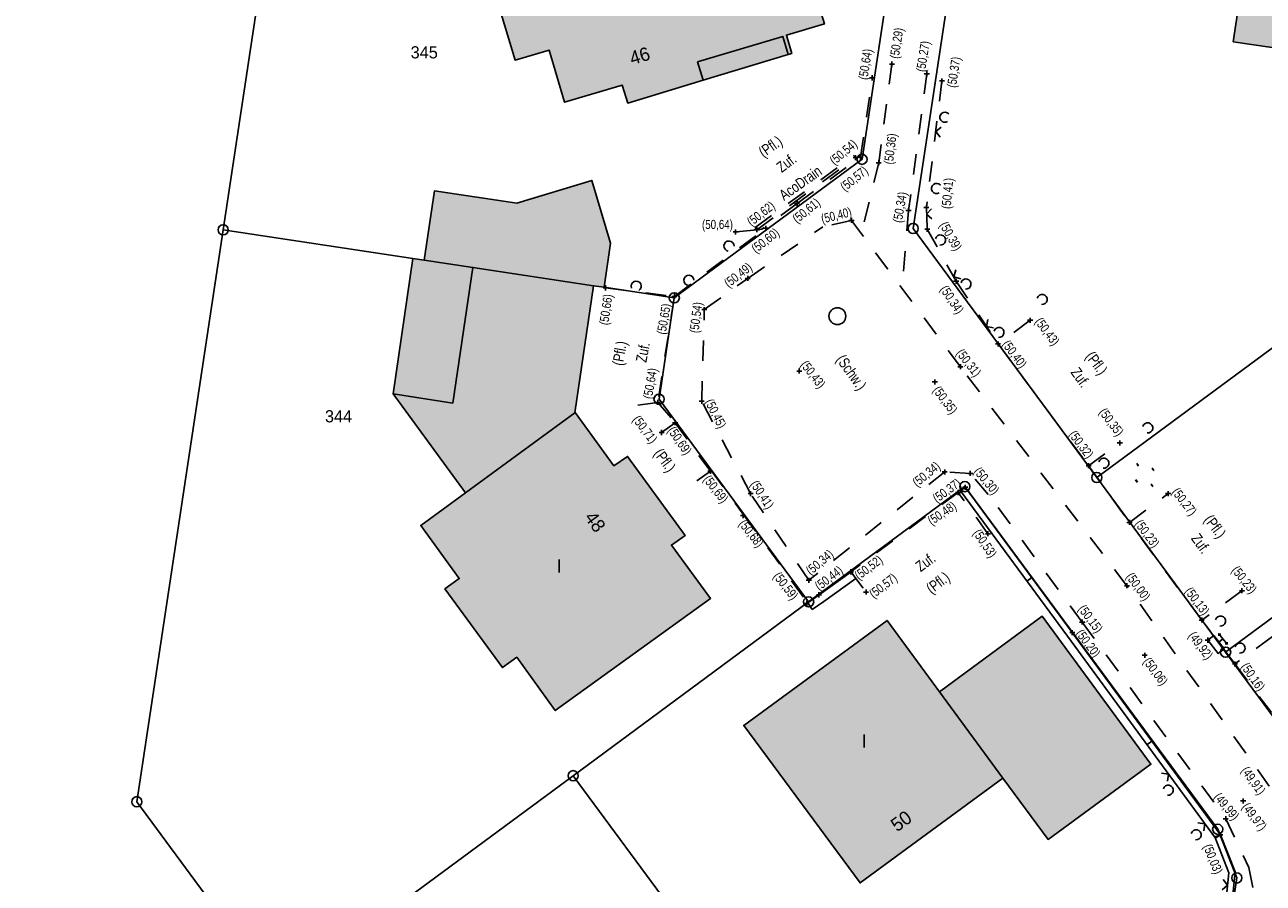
# Model space of a CAD drawing. Extents: x 2408905 to 2410405, y 5786105 to 5787663.
# Tile 24 of 43: x 2409768 to 2409829, y 5786888 to 5786930. Entities that reach past the tile are written whole.
import ezdxf

# ---------------------------------------------------------------- set-up
doc = ezdxf.new("R2010")
doc.units = 0
doc.linetypes.add('DASHED_70', pattern=[2, 1, -1])
for name, color, linetype in [('K100-FLST_GRENZEN', 40, 'Continuous'), ('K105-FLST_NUMMERN', 40, 'Continuous'), ('K125-GEB_LINIEN', 40, 'Continuous'), ('K125-GEB_LINIEN-FLAECHE', 2, 'Continuous'), ('K130-GEB_TEXTE', 40, 'Continuous'), ('K145-VERM_PKTE', 7, 'Continuous'), ('STRKAT-TEXTE', 7, 'Continuous'), ('TOP-HOEHENI', 7, 'Continuous'), ('TOP-LINIEN', 7, 'Continuous'), ('TOP-SYMBOLE', 7, 'Continuous'), ('TOP-TEXTE', 7, 'Continuous')]:
    doc.layers.add(name, color=color, linetype=linetype)
doc.styles.add('SIMPLEX', font='CONTINUOUS')

# ---------------------------------------------------------------- blocks, each defined once
blk = doc.blocks.new('122')
at = {"color": 11, "linetype": 'Continuous'}
blk.add_circle((0, 0), 1.25, dxfattribs=at)
blk = doc.blocks.new('GRENZSTEIN')
at = {"color": 7, "linetype": 'Continuous'}
blk.add_circle((0, 0), 0.75, dxfattribs=at)
blk = doc.blocks.new('1783')
at = {"layer": 'TOP-SYMBOLE', "color": 93}
blk.add_polyline3d([(-1, 1, 0), (0, 0, 0), (1, 1, 0)], dxfattribs=at)
blk = doc.blocks.new('168')
at = {"color": 74, "linetype": 'Continuous'}
blk.add_arc((0, 0.001), 1, 318.61027, 221.38965, dxfattribs=at)
blk = doc.blocks.new('1841')
at = {"layer": 'TOP-SYMBOLE', "color": 240}
for points in [[(1.25, 1.5, 0), (1.25, 2.5, 0), (0.25, 2.5, 0), (0.5, 2.75, 0)], [(0.25, 2.5, 0), (0.5, 2.25, 0)], [(1.25, 2.5, 0), (2.25, 2.5, 0), (2, 2.75, 0)], [(2.25, 2.5, 0), (2, 2.25, 0)], [(0, 0, 0), (2.5, 0, 0), (2.5, 1.5, 0), (0, 1.5, 0), (0, 0, 0)]]:
    blk.add_polyline3d(points, dxfattribs=at)
blk = doc.blocks.new('179')
at = {"layer": 'TOP-SYMBOLE', "color": 111}
for points in [[(-4, -0.25, 0), (-4, 0.25, 0)], [(-3.5, -0.25, 0), (-3.5, 0.25, 0)], [(-0.25, 2.75, 0), (-0.25, 3.25, 0)], [(0.25, 2.75, 0), (0.25, 3.25, 0)], [(3.5, -0.25, 0), (3.5, 0.25, 0)], [(4, -0.25, 0), (4, 0.25, 0)], [(-0.25, -3.25, 0), (-0.25, -2.75, 0)], [(0.25, -3.25, 0), (0.25, -2.75, 0)]]:
    blk.add_polyline3d(points, dxfattribs=at)
blk = doc.blocks.new('247')
at = {"layer": 'TOP-HOEHENI', "color": 30}
for points in [[(-0.375, 0, 0), (0.375, 0, 0)], [(0, -0.375, 0), (0, 0.375, 0)]]:
    blk.add_polyline3d(points, dxfattribs=at)

msp = doc.modelspace()

# ---------------------------------------------------------------- hatches: boundary and pattern name
at = {"layer": 'K125-GEB_LINIEN-FLAECHE'}
for color, points in [(32, [(2409801.096, 5786927.441), (2409805.288, 5786928.712), (2409805.46, 5786928.764), (2409805.202, 5786929.665), (2409807.071, 5786930.219), (2409805.987, 5786933.718), (2409806.844, 5786933.973), (2409806.832, 5786933.917), (2409807.016, 5786933.887), (2409808.359, 5786942.924), (2409802.569, 5786943.793), (2409802.11, 5786940.796), (2409794.865, 5786938.582), (2409795.196, 5786937.494), (2409791.223, 5786936.315), (2409791.834, 5786934.33), (2409792.694, 5786931.534), (2409791.044, 5786931.038), (2409791.824, 5786928.431), (2409793.508, 5786928.924), (2409794.255, 5786926.353), (2409797.102, 5786927.204), (2409797.381, 5786926.314)]), (32, [(2409827.223, 5786929.337), (2409831.858, 5786928.654), (2409835.426, 5786923.823), (2409841.848, 5786928.584), (2409836.317, 5786936.082), (2409828.41, 5786937.276)]), (33, [(2409787.343, 5786918.572), (2409789.745, 5786918.21), (2409795.695, 5786917.313), (2409796.209, 5786917.236), (2409796.534, 5786919.414), (2409795.608, 5786922.502), (2409791.906, 5786921.386), (2409787.851, 5786921.986)]), (33, [(2409785.813, 5786911.986), (2409788.754, 5786911.529), (2409789.745, 5786918.21), (2409787.343, 5786918.572), (2409786.785, 5786918.656)]), (33, [(2409785.813, 5786911.986), (2409789.378, 5786907.105), (2409794.765, 5786911.049), (2409795.695, 5786917.313), (2409789.745, 5786918.21), (2409788.754, 5786911.529)]), (32, [(2409794.765, 5786911.049), (2409789.378, 5786907.105), (2409787.176, 5786905.493), (2409789.074, 5786902.875), (2409788.37, 5786902.366), (2409791.198, 5786898.486), (2409791.909, 5786898.996), (2409793.805, 5786896.372), (2409801.46, 5786901.899), (2409799.534, 5786904.526), (2409800.211, 5786905), (2409797.371, 5786908.896), (2409796.701, 5786908.434), (2409794.789, 5786911.067)]), (32, [(2409815.873, 5786893.043), (2409812.745, 5786897.301), (2409810.163, 5786900.816), (2409803.097, 5786895.638), (2409808.829, 5786887.874)]), (33, [(2409815.873, 5786893.043), (2409818.095, 5786890.023), (2409823.163, 5786893.724), (2409817.802, 5786901.024), (2409812.745, 5786897.301)])]:
    msp.add_hatch(color=color, dxfattribs=at).paths.add_polyline_path(points)

# ---------------------------------------------------------------- linework, layer by layer
at = {"layer": 'K100-FLST_GRENZEN', "color": 7}
for points in [[(2409726.224, 5786943.092, 0), (2409748.907, 5786859.331, 0), (2409779.006, 5786881.583, 0), (2409780.153, 5786882.43, 0), (2409773.185, 5786891.877, 0), (2409777.435, 5786920.065, 0), (2409779.373, 5786932.916, 0), (2409799.999, 5786948.138, 0), (2409812.354, 5786946.276, 0), (2409815.254, 5786965.488, 0), (2409814.996, 5786967.977, 0), (2409813.565, 5786970.029, 0), (2409811.319, 5786971.13, 0), (2409808.82, 5786971.005, 0), (2409745.222, 5786951.127, 0), (2409730.046, 5786946.89, 0), (2409726.224, 5786943.092, 0)], [(2409777.435, 5786920.065, 0), (2409786.785, 5786918.656, 0), (2409787.343, 5786918.572, 0), (2409789.745, 5786918.21, 0), (2409795.695, 5786917.313, 0), (2409796.209, 5786917.236, 0), (2409799.673, 5786916.714, 0), (2409808.925, 5786923.541, 0), (2409812.354, 5786946.276, 0), (2409799.999, 5786948.138, 0), (2409779.373, 5786932.916, 0), (2409777.435, 5786920.065, 0)], [(2409811.443, 5786920.128, 0), (2409820.497, 5786907.857, 0), (2409845.835, 5786926.555, 0), (2409846.639, 5786927.149, 0), (2409835.052, 5786942.855, 0), (2409815.32, 5786945.828, 0), (2409811.443, 5786920.128, 0)], [(2409826.846, 5786899.251, 0), (2409834.058, 5786904.573, 0), (2409852.185, 5786917.95, 0), (2409845.835, 5786926.555, 0), (2409820.497, 5786907.857, 0), (2409826.846, 5786899.251, 0)], [(2409773.185, 5786891.877, 0), (2409780.153, 5786882.43, 0), (2409794.689, 5786893.161, 0), (2409806.295, 5786901.725, 0), (2409798.92, 5786911.719, 0), (2409799.673, 5786916.714, 0), (2409796.209, 5786917.236, 0), (2409795.695, 5786917.313, 0), (2409789.745, 5786918.21, 0), (2409787.343, 5786918.572, 0), (2409786.785, 5786918.656, 0), (2409777.435, 5786920.065, 0), (2409773.185, 5786891.877, 0)], [(2409830.881, 5786893.782, 0), (2409832.91, 5786892.168, 0), (2409835.466, 5786891.785, 0), (2409837.872, 5786892.728, 0), (2409859.189, 5786908.457, 0), (2409852.185, 5786917.95, 0), (2409834.058, 5786904.573, 0), (2409826.846, 5786899.251, 0), (2409830.881, 5786893.782, 0)], [(2409794.689, 5786893.161, 0), (2409810.118, 5786872.25, 0), (2409825.403, 5786883.527, 0), (2409827.019, 5786885.561, 0), (2409827.401, 5786888.12, 0), (2409826.458, 5786890.518, 0), (2409813.995, 5786907.408, 0), (2409806.295, 5786901.725, 0), (2409794.689, 5786893.161, 0)], [(2409779.006, 5786881.583, 0), (2409795.238, 5786859.581, 0), (2409797.001, 5786862.569, 0), (2409810.118, 5786872.25, 0), (2409794.689, 5786893.161, 0), (2409780.153, 5786882.43, 0), (2409779.006, 5786881.583, 0)]]:
    msp.add_polyline3d(points, close=True, dxfattribs=at)
msp.add_polyline3d([(2409812.354, 5786946.276, 0), (2409808.925, 5786923.541, 0), (2409799.673, 5786916.714, 0), (2409798.92, 5786911.719, 0), (2409806.295, 5786901.725, 0), (2409813.995, 5786907.408, 0), (2409826.458, 5786890.518, 0), (2409827.401, 5786888.12, 0), (2409827.019, 5786885.561, 0), (2409825.403, 5786883.527, 0), (2409837.872, 5786892.728, 0), (2409835.466, 5786891.785, 0), (2409832.91, 5786892.168, 0), (2409830.881, 5786893.782, 0), (2409826.846, 5786899.251, 0), (2409820.497, 5786907.857, 0), (2409811.443, 5786920.128, 0), (2409815.32, 5786945.828, 0)], dxfattribs=at)
at = {"layer": 'K125-GEB_LINIEN', "color": 32}
for points in [[(2409801.096, 5786927.441, 0), (2409805.288, 5786928.712, 0), (2409805.46, 5786928.764, 0), (2409805.202, 5786929.665, 0), (2409807.071, 5786930.219, 0), (2409805.987, 5786933.718, 0), (2409806.844, 5786933.973, 0), (2409806.832, 5786933.917, 0), (2409807.016, 5786933.887, 0), (2409808.359, 5786942.924, 0), (2409802.569, 5786943.793, 0), (2409802.11, 5786940.796, 0), (2409794.865, 5786938.582, 0), (2409795.196, 5786937.494, 0), (2409791.223, 5786936.315, 0), (2409791.834, 5786934.33, 0), (2409792.694, 5786931.534, 0), (2409791.044, 5786931.038, 0), (2409791.824, 5786928.431, 0), (2409793.508, 5786928.924, 0), (2409794.255, 5786926.353, 0), (2409797.102, 5786927.204, 0), (2409797.381, 5786926.314, 0), (2409801.096, 5786927.441, 0)], [(2409827.223, 5786929.337, 0), (2409831.858, 5786928.654, 0), (2409835.426, 5786923.823, 0), (2409841.848, 5786928.584, 0), (2409836.317, 5786936.082, 0), (2409828.41, 5786937.276, 0), (2409827.223, 5786929.337, 0)], [(2409801.096, 5786927.441, 0), (2409805.288, 5786928.712, 0)], [(2409787.343, 5786918.572, 0), (2409789.745, 5786918.21, 0), (2409795.695, 5786917.313, 0), (2409796.209, 5786917.236, 0), (2409796.534, 5786919.414, 0), (2409795.608, 5786922.502, 0), (2409791.906, 5786921.386, 0), (2409787.851, 5786921.986, 0), (2409787.343, 5786918.572, 0)], [(2409785.813, 5786911.986, 0), (2409788.754, 5786911.529, 0), (2409789.745, 5786918.21, 0), (2409787.343, 5786918.572, 0), (2409786.785, 5786918.656, 0), (2409785.813, 5786911.986, 0)], [(2409785.813, 5786911.986, 0), (2409789.378, 5786907.105, 0), (2409794.765, 5786911.049, 0), (2409795.695, 5786917.313, 0), (2409789.745, 5786918.21, 0), (2409788.754, 5786911.529, 0), (2409785.813, 5786911.986, 0)], [(2409794.765, 5786911.049, 0), (2409795.695, 5786917.313, 0)], [(2409785.813, 5786911.986, 0), (2409789.378, 5786907.105, 0)], [(2409794.765, 5786911.049, 0), (2409789.378, 5786907.105, 0), (2409787.176, 5786905.493, 0), (2409789.074, 5786902.875, 0), (2409788.37, 5786902.366, 0), (2409791.198, 5786898.486, 0), (2409791.909, 5786898.996, 0), (2409793.805, 5786896.372, 0), (2409801.46, 5786901.899, 0), (2409799.534, 5786904.526, 0), (2409800.211, 5786905, 0), (2409797.371, 5786908.896, 0), (2409796.701, 5786908.434, 0), (2409794.789, 5786911.067, 0), (2409794.765, 5786911.049, 0)], [(2409815.873, 5786893.043, 0), (2409812.745, 5786897.301, 0), (2409810.163, 5786900.816, 0), (2409803.097, 5786895.638, 0), (2409808.829, 5786887.874, 0), (2409815.873, 5786893.043, 0)], [(2409815.873, 5786893.043, 0), (2409818.095, 5786890.023, 0), (2409823.163, 5786893.724, 0), (2409817.802, 5786901.024, 0), (2409812.745, 5786897.301, 0), (2409815.873, 5786893.043, 0)], [(2409812.745, 5786897.301, 0), (2409817.802, 5786901.024, 0), (2409823.163, 5786893.724, 0)], [(2409818.095, 5786890.023, 0), (2409823.163, 5786893.724, 0)], [(2409815.873, 5786893.043, 0), (2409818.095, 5786890.023, 0)]]:
    msp.add_polyline3d(points, dxfattribs=at)
at = {"layer": 'K125-GEB_LINIEN', "color": 40}
msp.add_polyline3d([(2409801.096, 5786927.441, 0), (2409805.288, 5786928.712, 0), (2409805.019, 5786929.6, 0), (2409800.824, 5786928.339, 0), (2409801.096, 5786927.441, 0)], close=True, dxfattribs=at)
at = {"layer": 'TOP-LINIEN', "color": 132, "linetype": 'DASHED_70'}
for p, q in [((2409810.399, 5786928.239, 50.295), (2409809.748, 5786923.374, 50.358)), ((2409808.847, 5786923.644, 50.567), (2409809.427, 5786927.558, 50.637)), ((2409812.121, 5786927.756, 50.271), (2409811.218, 5786921.013, 50.346)), ((2409812.862, 5786927.405, 50.371), (2409812.097, 5786921.161, 50.41)), ((2409803.663, 5786920.176, 50.618), (2409808.532, 5786923.733, 50.537)), ((2409803.741, 5786920.069, 50.618), (2409808.61, 5786923.626, 50.537)), ((2409805.726, 5786921.363, 50.605), (2409808.847, 5786923.644, 50.567)), ((2409808.61, 5786923.626, 50.537), (2409808.532, 5786923.733, 50.537)), ((2409809.748, 5786923.374, 50.358), (2409808.896, 5786919.876, 50.392)), ((2409805.726, 5786921.363, 50.605), (2409803.993, 5786920.098, 50.634)), ((2409811.218, 5786921.013, 50.346), (2409810.906, 5786917.174, 50.362)), ((2409812.097, 5786921.161, 50.41), (2409812.141, 5786920.094, 50.393)), ((2409808.408, 5786920.533, 50.399), (2409806.995, 5786920.209, 50.445)), ((2409813.774, 5786913.316, 50.308), (2409808.408, 5786920.533, 50.399)), ((2409799.679, 5786916.784, 50.646), (2409804.188, 5786920.144, 50.604)), ((2409803.741, 5786920.069, 50.618), (2409802.693, 5786919.959, 50.643)), ((2409803.292, 5786917.669, 50.493), (2409806.995, 5786920.209, 50.445)), ((2409803.741, 5786920.069, 50.618), (2409803.663, 5786920.176, 50.618)), ((2409803.993, 5786920.098, 50.634), (2409803.741, 5786920.069, 50.618)), ((2409812.141, 5786920.094, 50.393), (2409813.567, 5786917.531, 50.339)), ((2409796.289, 5786917.206, 50.664), (2409799.679, 5786916.784, 50.646)), ((2409801.153, 5786916.133, 50.536), (2409803.292, 5786917.669, 50.493)), ((2409813.567, 5786917.531, 50.339), (2409815.634, 5786914.44, 50.401)), ((2409799.679, 5786916.784, 50.646), (2409798.86, 5786911.557, 50.639)), ((2409801.025, 5786911.614, 50.453), (2409801.153, 5786916.133, 50.536)), ((2409817.213, 5786915.605, 50.432), (2409815.634, 5786914.44, 50.4)), ((2409815.634, 5786914.44, 50.4), (2409820.091, 5786908.438, 50.314)), ((2409821.983, 5786902.521, 49.996), (2409813.774, 5786913.316, 50.308)), ((2409798.86, 5786911.557, 50.639), (2409797.851, 5786911.424, 50.676)), ((2409798.86, 5786911.557, 50.639), (2409799.716, 5786910.56, 50.687)), ((2409803.437, 5786907.066, 50.413), (2409801.025, 5786911.614, 50.453)), ((2409799.045, 5786910.077, 50.711), (2409799.716, 5786910.56, 50.687)), ((2409799.716, 5786910.56, 50.687), (2409801.451, 5786908.168, 50.687)), ((2409820.091, 5786908.438, 50.314), (2409821.633, 5786909.562, 50.345)), ((2409801.451, 5786908.168, 50.687), (2409800.79, 5786907.686, 50.709)), ((2409801.494, 5786908.2, 50.662), (2409803.107, 5786906.009, 50.657)), ((2409813.001, 5786908.131, 50.34), (2409806.304, 5786902.791, 50.342)), ((2409814.258, 5786908.059, 50.302), (2409813.001, 5786908.131, 50.34)), ((2409815.151, 5786907.022, 50.285), (2409814.258, 5786908.059, 50.302)), ((2409820.091, 5786908.438, 50.315), (2409822.109, 5786905.647, 50.229)), ((2409806.304, 5786902.791, 50.342), (2409803.437, 5786907.066, 50.413)), ((2409813.664, 5786907.118, 50.477), (2409808.38, 5786903.21, 50.524)), ((2409815.132, 5786905.086, 50.528), (2409813.664, 5786907.118, 50.477)), ((2409819.777, 5786900.734, 50.145), (2409815.151, 5786907.022, 50.285)), ((2409822.109, 5786905.647, 50.229), (2409824.015, 5786907.063, 50.267)), ((2409803.107, 5786906.009, 50.657), (2409806.247, 5786901.681, 50.569)), ((2409825.67, 5786900.831, 50.126), (2409822.109, 5786905.647, 50.229)), ((2409808.38, 5786903.21, 50.524), (2409809.127, 5786902.212, 50.57)), ((2409828.995, 5786892.644, 49.913), (2409821.983, 5786902.521, 49.996)), ((2409827.651, 5786902.275, 50.231), (2409825.67, 5786900.831, 50.126)), ((2409819.777, 5786900.734, 50.145), (2409826.851, 5786891.038, 49.986)), ((2409827.308, 5786898.671, 50.16), (2409825.67, 5786900.831, 50.126)), ((2409829.15, 5786900.025, 50.248), (2409827.308, 5786898.671, 50.16)), ((2409827.308, 5786898.671, 50.16), (2409830.898, 5786893.876, 50.124)), ((2409826.851, 5786891.038, 49.986), (2409827.999, 5786888.634, 50.009)), ((2409827.999, 5786888.634, 50.009), (2409828.319, 5786887.006, 50.049))]:
    msp.add_line(p, q, dxfattribs=at)
at = {"layer": 'TOP-LINIEN', "color": 93}
for p, q in [((2409813.773, 5786907.198), (2409814.015, 5786907.376)), ((2409819.048, 5786900.035), (2409813.773, 5786907.198)), ((2409814.015, 5786907.376), (2409819.29, 5786900.213)), ((2409814.015, 5786907.376), (2409814.015, 5786907.376)), ((2409806.81, 5786902.067), (2409808.386, 5786903.202)), ((2409808.386, 5786903.202), (2409808.62, 5786902.877)), ((2409808.62, 5786902.877), (2409807.04, 5786901.74)), ((2409817.053, 5786902.743), (2409817.295, 5786902.922)), ((2409806.247, 5786901.681), (2409806.81, 5786902.067)), ((2409806.473, 5786901.351), (2409806.247, 5786901.681)), ((2409806.247, 5786901.681), (2409806.247, 5786901.681)), ((2409807.04, 5786901.74), (2409806.473, 5786901.351)), ((2409819.29, 5786900.213), (2409826.591, 5786890.251)), ((2409826.349, 5786890.074), (2409819.048, 5786900.035)), ((2409822.971, 5786894.682), (2409823.213, 5786894.86)), ((2409826.591, 5786890.251), (2409826.312, 5786890.141)), ((2409826.312, 5786890.141), (2409827.004, 5786888.38)), ((2409826.591, 5786890.251), (2409826.349, 5786890.074)), ((2409827.31, 5786888.423), (2409826.591, 5786890.251)), ((2409827.004, 5786888.38), (2409826.763, 5786885.935)), ((2409827.054, 5786885.828), (2409827.31, 5786888.423))]:
    msp.add_line(p, q, dxfattribs=at)
at = {"layer": 'TOP-LINIEN', "color": 135}
for p, q in [((2409819.29, 5786900.213, 50.201), (2409814.015, 5786907.376, 50.366)), ((2409808.386, 5786903.202, 50.524), (2409806.81, 5786902.067, 50.441)), ((2409806.81, 5786902.067, 50.441), (2409806.21, 5786901.641, 50.594)), ((2409826.591, 5786890.251, 50.028), (2409819.29, 5786900.213, 50.201)), ((2409827.31, 5786888.423, 50.052), (2409826.591, 5786890.251, 50.028)), ((2409827.054, 5786885.828, 50.12), (2409827.31, 5786888.423, 50.052))]:
    msp.add_line(p, q, dxfattribs=at)

# ---------------------------------------------------------------- block references
at = {"layer": 'K100-FLST_GRENZEN', "xscale": 0.333, "yscale": 0.333}
for p in [(2409808.925, 5786923.541), (2409777.435, 5786920.065), (2409811.443, 5786920.128), (2409799.673, 5786916.714), (2409798.92, 5786911.719), (2409820.497, 5786907.857), (2409813.995, 5786907.408), (2409806.295, 5786901.725), (2409826.846, 5786899.251), (2409794.689, 5786893.161), (2409773.185, 5786891.877), (2409826.458, 5786890.518), (2409827.401, 5786888.12)]:
    msp.add_blockref('GRENZSTEIN', p, dxfattribs=at)
at = {"layer": 'K145-VERM_PKTE', "xscale": 0.333, "yscale": 0.333}
msp.add_blockref('122', (2409807.711, 5786915.812), dxfattribs=at)
at = {"layer": 'TOP-HOEHENI', "xscale": 0.333, "yscale": 0.333}
for p in [(2409810.399, 5786928.239, 50.294), (2409809.427, 5786927.558, 50.637), (2409812.12, 5786927.756, 50.265), (2409812.862, 5786927.405, 50.371), (2409808.61, 5786923.626, 50.537), (2409808.847, 5786923.644, 50.567), (2409809.748, 5786923.374, 50.357), (2409805.726, 5786921.363, 50.605), (2409811.217, 5786921.013, 50.34), (2409812.097, 5786921.161, 50.41), (2409804.188, 5786920.144, 50.604), (2409808.408, 5786920.533, 50.399), (2409802.693, 5786919.959, 50.643), (2409803.741, 5786920.069, 50.618), (2409812.141, 5786920.094, 50.393), (2409803.292, 5786917.669, 50.493), (2409796.289, 5786917.206, 50.664), (2409813.567, 5786917.531, 50.339), (2409799.679, 5786916.784, 50.646), (2409801.153, 5786916.133, 50.536), (2409817.213, 5786915.605, 50.433), (2409815.634, 5786914.44, 50.401), (2409805.833, 5786913.103, 50.429), (2409813.774, 5786913.316, 50.308), (2409812.516, 5786912.569, 50.348), (2409801.025, 5786911.614, 50.453), (2409798.86, 5786911.557, 50.639), (2409799.716, 5786910.56, 50.687), (2409799.045, 5786910.077, 50.711), (2409821.633, 5786909.562, 50.347), (2409801.451, 5786908.168, 50.687), (2409813.001, 5786908.131, 50.34), (2409814.258, 5786908.059, 50.302), (2409820.091, 5786908.438, 50.315), (2409814.015, 5786907.376, 50.366), (2409803.437, 5786907.066, 50.413), (2409813.664, 5786907.118, 50.477), (2409824.015, 5786907.063, 50.267), (2409803.064, 5786905.977, 50.682), (2409822.109, 5786905.647, 50.229), (2409815.132, 5786905.086, 50.528), (2409808.38, 5786903.21, 50.524), (2409806.304, 5786902.791, 50.342), (2409821.983, 5786902.521, 49.996), (2409806.804, 5786902.075, 50.441), (2409809.127, 5786902.212, 50.57), (2409827.651, 5786902.275, 50.231), (2409806.204, 5786901.649, 50.594), (2409819.777, 5786900.734, 50.145), (2409825.67, 5786900.831, 50.126), (2409819.29, 5786900.213, 50.201), (2409825.967, 5786899.84, 49.918), (2409822.862, 5786899.098, 50.056), (2409827.308, 5786898.671, 50.16), (2409827.711, 5786891.919, 49.968), (2409826.851, 5786891.038, 49.986), (2409826.591, 5786890.251, 50.028)]:
    msp.add_blockref('247', p, dxfattribs=at)
at = {"layer": 'TOP-SYMBOLE'}
for name, p, xscale, yscale, rotation in [('168', (2409813.009, 5786925.616), 0.25, 0.25, 82.00000000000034), ('1783', (2409812.556, 5786924.908), 0.25, 0.25, 263.015), ('168', (2409812.597, 5786922.103), 0.25, 0.25, 82.00000000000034), ('1783', (2409812.11, 5786920.842), 0.25, 0.25, 272.361), ('168', (2409812.792, 5786919.565), 0.25, 0.25, 303.9999999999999), ('168', (2409802.368, 5786919.263), 0.25, 0.25, 41.00000000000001), ('168', (2409800.393, 5786917.579), 0.25, 0.25, 41.00000000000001), ('1783', (2409813.448, 5786917.746), 0.25, 0.25, 299.091), ('168', (2409797.795, 5786917.288), 0.25, 0.25, 341.0000000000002), ('168', (2409814.05, 5786917.396), 0.25, 0.25, 303.9999999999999), ('168', (2409817.802, 5786916.637), 0.25, 0.25, 303.9999999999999), ('1783', (2409815.059, 5786915.299), 0.25, 0.25, 303.771), ('168', (2409815.677, 5786915.01), 0.25, 0.25, 303.9999999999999), ('168', (2409823.007, 5786910.303), 0.25, 0.25, 303.9999999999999), ('168', (2409820.847, 5786908.562), 0.25, 0.25, 303.9999999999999), ('179', (2409822.862, 5786907.976), 0.166, 0.166, 305), ('168', (2409826.596, 5786900.785), 0.25, 0.25, 303.9999999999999), ('1841', (2409825.967, 5786899.84), 0.33, 0.25, 307.9999999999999), ('168', (2409827.556, 5786899.45), 0.25, 0.25, 303.9999999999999), ('1783', (2409824.033, 5786893.234), 0.25, 0.25, 126.237), ('168', (2409824.019, 5786892.443), 0.25, 0.25, 303.9999999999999), ('1783', (2409825.827, 5786890.786), 0.25, 0.25, 126.237), ('168', (2409825.392, 5786890.249), 0.25, 0.25, 303.9999999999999), ('1783', (2409826.944, 5786887.765), 0.25, 0.25, 84.366)]:
    msp.add_blockref(name, p, dxfattribs=dict(at, xscale=xscale, yscale=yscale, rotation=rotation))

# ---------------------------------------------------------------- texts
at = {"layer": 'K105-FLST_NUMMERN', "color": 7, "linetype": 'Continuous', "style": 'SIMPLEX'}
for s, p in [('345', (2409786.679, 5786928.515, 50.009)), ('344', (2409782.455, 5786910.576, 50.009))]:
    msp.add_text(s, height=0.6, dxfattribs=at).set_placement(p)
at = {"layer": 'K130-GEB_TEXTE', "color": 7, "linetype": 'Continuous', "style": 'SIMPLEX'}
for s, rotation, p in [('46', 16.869, (2409797.592, 5786928.181)), ('48', 305.972, (2409795.213, 5786905.886)), ('50', 36.274, (2409810.654, 5786890.365))]:
    msp.add_text(s, height=0.666, rotation=rotation, dxfattribs=at).set_placement(p)
for p in [(2409793.879, 5786903.163), (2409808.913, 5786894.54)]:
    msp.add_text('I', height=0.666, dxfattribs=at).set_placement(p)
at = {"layer": 'STRKAT-TEXTE', "color": 7, "linetype": 'Continuous', "style": 'SIMPLEX', "width": 0.8}
for s, rotation, p in [('(Pfl.)', 395, (2409804.069, 5786923.61)), ('(Pfl.)', 440, (2409797.135, 5786913.343)), ('(Schw.)', 305.457, (2409807.624, 5786913.671)), ('(Pfl.)', 307, (2409819.913, 5786913.821)), ('(Pfl.)', 667, (2409798.632, 5786909.03)), ('(Pfl.)', 307, (2409825.752, 5786905.767)), ('(Pfl.)', 397, (2409812.346, 5786902.098))]:
    msp.add_text(s, height=0.533, rotation=rotation, dxfattribs=at).set_placement(p)
at = {"layer": 'TOP-HOEHENI', "color": 251, "linetype": 'Continuous', "lineweight": 9, "style": 'SIMPLEX', "width": 0.8}
for s, rotation, p in [('(50,29)', 81, (2409810.732, 5786928.479)), ('(50,64)', 81, (2409809.192, 5786927.438)), ('(50,27)', 81, (2409812.033, 5786927.829)), ('(50,37)', 81, (2409813.551, 5786927.048)), ('(50,54)', 40, (2409807.566, 5786923.235)), ('(50,36)', 83, (2409810.45, 5786923.274)), ('(50,57)', 39, (2409808.081, 5786921.939)), ('(50,41)', 445, (2409813.291, 5786921.083)), ('(50,62)', 38, (2409803.475, 5786920.222)), ('(50,61)', 39, (2409805.724, 5786920.362)), ('(50,34)', 80, (2409810.884, 5786920.389)), ('(50,40)', 14, (2409806.973, 5786920.378)), ('(50,39)', 300, (2409812.727, 5786920.302)), ('(50,60)', 38, (2409803.694, 5786918.895)), ('(50,49)', 38, (2409802.351, 5786917.193)), ('(50,34)', 304, (2409812.749, 5786917.136)), ('(50,66)', 82, (2409796.418, 5786915.35)), ('(50,65)', 80, (2409799.244, 5786914.882)), ('(50,54)', 83, (2409800.868, 5786914.96)), ('(50,43)', 307, (2409817.418, 5786915.53)), ('(50,31)', 308, (2409813.54, 5786913.975)), ('(50,40)', 307, (2409815.805, 5786914.416)), ('(50,43)', 308, (2409805.866, 5786913.406)), ('(50,64)', 80, (2409798.572, 5786911.706)), ('(50,35)', 307, (2409812.388, 5786912.151)), ('(50,45)', 297, (2409801.167, 5786911.586)), ('(50,35)', 307, (2409820.579, 5786911.068)), ('(50,71)', 307, (2409797.594, 5786910.707)), ('(50,69)', 305, (2409799.322, 5786910.174)), ('(50,32)', 307, (2409819.09, 5786909.964)), ('(50,34)', 39, (2409811.639, 5786907.37)), ('(50,30)', 310, (2409814.404, 5786908.138)), ('(50,69)', 308, (2409801.075, 5786907.752)), ('(50,41)', 303, (2409803.403, 5786907.533)), ('(50,37)', 36, (2409812.618, 5786906.583)), ('(50,27)', 308, (2409824.17, 5786907.132)), ('(50,48)', 34, (2409812.357, 5786905.487)), ('(50,68)', 308, (2409802.825, 5786905.565)), ('(50,23)', 307, (2409822.345, 5786905.565)), ('(50,53)', 304, (2409814.375, 5786905.119)), ('(50,34)', 40, (2409806.397, 5786903.021)), ('(50,52)', 37, (2409808.773, 5786902.786)), ('(50,59)', 307.90287, (2409804.525, 5786902.98)), ('(50,44)', 37, (2409806.816, 5786902.263)), ('(50,57)', 38, (2409809.501, 5786901.879)), ('(50,00)', 306, (2409821.912, 5786902.964)), ('(50,23)', 309, (2409827.115, 5786903.274)), ('(50,13)', 307, (2409824.808, 5786902.241)), ('(50,15)', 307, (2409819.551, 5786901.37)), ('(50,20)', 307, (2409819.436, 5786900.161)), ('(49,92)', 667, (2409824.98, 5786900.054)), ('(50,06)', 307, (2409822.757, 5786898.778)), ('(50,16)', 305, (2409827.576, 5786898.529)), ('(49,91)', 306, (2409827.586, 5786893.406)), ('(49,99)', 310, (2409826.23, 5786892.086)), ('(49,97)', 308, (2409827.621, 5786891.605)), ('(50,03)', 292, (2409825.731, 5786889.678))]:
    msp.add_text(s, height=0.45, rotation=rotation, dxfattribs=at).set_placement(p)
msp.add_text('(50,64)', height=0.45, dxfattribs=at).set_placement((2409801.038, 5786920.107))
at = {"layer": 'TOP-TEXTE', "color": 220, "linetype": 'Continuous', "style": 'SIMPLEX', "width": 0.8}
for s, rotation, p in [('Zuf.', 397, (2409804.967, 5786922.86)), ('AcoDrain', 35, (2409805.083, 5786921.486)), ('Zuf.', 439, (2409798.293, 5786913.502)), ('Zuf.', 306, (2409819.184, 5786913.034)), ('Zuf.', 306, (2409825.118, 5786904.845)), ('Zuf.', 396, (2409811.814, 5786903.185))]:
    msp.add_text(s, height=0.533, rotation=rotation, dxfattribs=at).set_placement(p)

doc.saveas('drawing.dxf')
